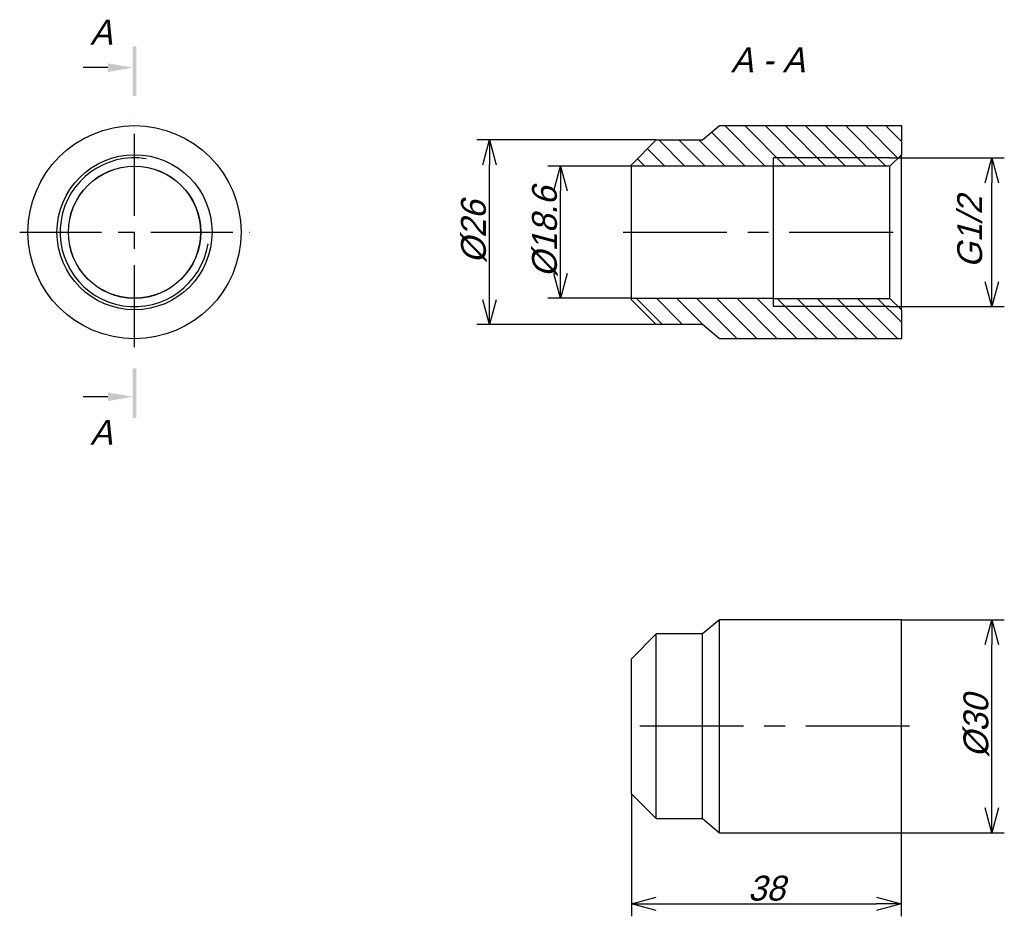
# Model space of a CAD drawing. Extents: x 38 to 177, y 113 to 239.
import ezdxf

# ---------------------------------------------------------------- set-up
doc = ezdxf.new("R2010")
doc.units = 0
doc.linetypes.add('CENTER_PER1_SCALE0_363416', pattern=[30, 11.538462, -2.307692, 2.307692, -2.307692, 11.538462])
doc.linetypes.add('CENTER_PER1_SCALE0_460327', pattern=[38, 14.615385, -2.923077, 2.923077, -2.923077, 14.615385])
doc.layers.get('0').update_dxf_attribs({"linetype": 'CONTINUOUS'})
doc.layers.get('DEFPOINTS').update_dxf_attribs({"linetype": 'CONTINUOUS'})
doc.styles.add('TEXTSTYLE_1', font='T-FLEX Type A.TTF', dxfattribs={"oblique": 15, "height": 3.5})
doc.styles.add('TEXTSTYLE_2', font='T-FLEX Type A.TTF', dxfattribs={"oblique": 15, "height": 3.5})
doc.dimstyles.new('DIM_ST_1', dxfattribs={"dimtxt": 3.5, "dimasz": 3.5, "dimexe": 1.75, "dimexo": 0, "dimgap": 0.4375, "dimtad": 1, "dimrnd": 0.01, "dimtxsty": 'TEXTSTYLE_1', "dimblk": 'OPEN30', "dimcen": 0.09, "dimclrd": 7, "dimclre": 7, "dimclrt": 7, "dimazin": 3, "dimtfac": 1, "dimtdec": 0, "dimtmove": 0, "dimatfit": 3, "dimtvp": 1, "dimtolj": 1})
doc.dimstyles.new('DIM_ST_2', dxfattribs={"dimtxt": 3.5, "dimasz": 3.5, "dimexe": 1.75, "dimexo": 0, "dimgap": 0.4375, "dimtad": 1, "dimrnd": 0.01, "dimtxsty": 'TEXTSTYLE_1', "dimblk": 'OPEN30', "dimcen": 0.09, "dimclrd": 7, "dimclre": 7, "dimclrt": 7, "dimazin": 3, "dimtfac": 1, "dimtdec": 0, "dimtmove": 0, "dimatfit": 3, "dimtvp": 1, "dimtolj": 1})
doc.dimstyles.new('DIM_ST_3', dxfattribs={"dimtxt": 3.5, "dimasz": 3.5, "dimexe": 1.75, "dimexo": 0, "dimgap": 0.4375, "dimtad": 1, "dimrnd": 0.01, "dimtxsty": 'TEXTSTYLE_1', "dimblk": 'OPEN30', "dimcen": 0.09, "dimclrd": 7, "dimclre": 7, "dimclrt": 7, "dimazin": 3, "dimtfac": 1, "dimtdec": 0, "dimtmove": 0, "dimatfit": 3, "dimtvp": 1, "dimtolj": 1})
doc.dimstyles.new('DIM_ST_4', dxfattribs={"dimtxt": 3.5, "dimasz": 3.5, "dimexe": 1.75, "dimexo": 0, "dimgap": 0.4375, "dimtad": 1, "dimrnd": 0.01, "dimtxsty": 'TEXTSTYLE_1', "dimblk": 'OPEN30', "dimcen": 0.09, "dimclrd": 7, "dimclre": 7, "dimclrt": 7, "dimazin": 3, "dimtfac": 1, "dimtdec": 0, "dimtmove": 0, "dimatfit": 3, "dimtvp": 1, "dimtolj": 1})
doc.dimstyles.new('DIM_ST_5', dxfattribs={"dimtxt": 3.5, "dimasz": 3.5, "dimexe": 1.75, "dimexo": 0, "dimgap": 0.4375, "dimtad": 1, "dimrnd": 0.01, "dimtxsty": 'TEXTSTYLE_1', "dimblk": 'OPEN30', "dimcen": 0.09, "dimclrd": 7, "dimclre": 7, "dimclrt": 7, "dimazin": 3, "dimtfac": 1, "dimtdec": 0, "dimtmove": 0, "dimatfit": 3, "dimtvp": 1, "dimtolj": 1})

# ---------------------------------------------------------------- blocks, each defined once
blk = doc.blocks.new('_OPEN30')
at = {"color": 0, "linetype": 'BYBLOCK'}
for p, q in [((-1, 0.267949), (0, 0)), ((0, 0), (-1, -0.267949)), ((0, 0), (-1, 0))]:
    blk.add_line(p, q, dxfattribs=at)
blk = doc.blocks.new('*D5')
at = {"color": 7}
for p, q in [((124.32, 218.87), (112.57, 218.87)), ((114.32, 203.77), (114.32, 215.37)), ((124.32, 200.27), (112.57, 200.27))]:
    blk.add_line(p, q, dxfattribs=at)
at = {"layer": 'DEFPOINTS', "color": 0}
for p in [(114.32, 218.87), (124.32, 218.87), (124.32, 200.27)]:
    blk.add_point(p, dxfattribs=at)
at = {"color": 7, "xscale": 3.5, "yscale": 3.5, "zscale": 3.5}
for p, rotation in [((114.32, 218.87), 90), ((114.32, 200.27), 270)]:
    blk.add_blockref('_OPEN30', p, dxfattribs=dict(at, rotation=rotation))
at = {"color": 7, "insert": (112.14, 209.57), "char_height": 3.5, "attachment_point": 5, "rotation": 90, "style": 'TEXTSTYLE_1'}
blk.add_mtext('\\A1;%%c18.6{\\H0.5x;\\S^ ;}', dxfattribs=at)
blk = doc.blocks.new('*D6')
at = {"color": 7}
for p, q in [((127.82, 222.57), (102.57, 222.57)), ((104.32, 200.07), (104.32, 219.07)), ((127.82, 196.57), (102.57, 196.57))]:
    blk.add_line(p, q, dxfattribs=at)
at = {"layer": 'DEFPOINTS', "color": 0}
for p in [(104.32, 222.57), (127.82, 222.57), (127.82, 196.57)]:
    blk.add_point(p, dxfattribs=at)
at = {"color": 7, "xscale": 3.5, "yscale": 3.5, "zscale": 3.5}
for p, rotation in [((104.32, 222.57), 89.99999999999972), ((104.32, 196.57), 269.9999999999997)]:
    blk.add_blockref('_OPEN30', p, dxfattribs=dict(at, rotation=rotation))
at = {"color": 7, "insert": (102.14, 209.57), "char_height": 3.5, "attachment_point": 5, "rotation": 90, "style": 'TEXTSTYLE_1'}
blk.add_mtext('\\A1;%%c26{\\H0.5x;\\S^ ;}', dxfattribs=at)
blk = doc.blocks.new('*D7')
at = {"color": 7}
for p, q in [((162.32, 155.03), (176.82, 155.03)), ((175.07, 128.53), (175.07, 151.53)), ((162.32, 125.03), (176.82, 125.03))]:
    blk.add_line(p, q, dxfattribs=at)
at = {"layer": 'DEFPOINTS', "color": 0}
for p in [(162.32, 155.03), (175.07, 155.03), (162.32, 125.03)]:
    blk.add_point(p, dxfattribs=at)
at = {"color": 7, "xscale": 3.5, "yscale": 3.5, "zscale": 3.5}
for p, rotation in [((175.07, 155.03), 90), ((175.07, 125.03), 270)]:
    blk.add_blockref('_OPEN30', p, dxfattribs=dict(at, rotation=rotation))
at = {"color": 7, "insert": (172.88, 140.03), "char_height": 3.5, "attachment_point": 5, "rotation": 90, "style": 'TEXTSTYLE_1'}
blk.add_mtext('\\A1;%%c30{\\H0.5x;\\S^ ;}', dxfattribs=at)
blk = doc.blocks.new('*D8')
at = {"color": 7}
for p, q in [((160.72, 220.04), (176.82, 220.04)), ((175.07, 202.59), (175.07, 216.54)), ((160.72, 199.09), (176.82, 199.09))]:
    blk.add_line(p, q, dxfattribs=at)
at = {"layer": 'DEFPOINTS', "color": 0}
for p in [(160.72, 220.04), (175.07, 220.04), (160.72, 199.09)]:
    blk.add_point(p, dxfattribs=at)
at = {"color": 7, "xscale": 3.5, "yscale": 3.5, "zscale": 3.5}
for p, rotation in [((175.07, 220.04), 90), ((175.07, 199.09), 270)]:
    blk.add_blockref('_OPEN30', p, dxfattribs=dict(at, rotation=rotation))
at = {"color": 7, "insert": (171.97, 209.57), "char_height": 3.5, "attachment_point": 5, "rotation": 90, "style": 'TEXTSTYLE_1'}
blk.add_mtext('\\A1;G1/2', dxfattribs=at)
blk = doc.blocks.new('*D9')
at = {"color": 7}
for p, q in [((124.32, 130.53), (124.32, 113.28)), ((162.32, 125.03), (162.32, 113.28)), ((127.82, 115.03), (158.82, 115.03))]:
    blk.add_line(p, q, dxfattribs=at)
at = {"layer": 'DEFPOINTS', "color": 0}
for p in [(124.32, 130.53), (162.32, 125.03), (162.32, 115.03)]:
    blk.add_point(p, dxfattribs=at)
at = {"color": 7, "xscale": 3.5, "yscale": 3.5, "zscale": 3.5}
for p, rotation in [((124.32, 115.03), 180), ((162.32, 115.03), 360)]:
    blk.add_blockref('_OPEN30', p, dxfattribs=dict(at, rotation=rotation))
at = {"color": 7, "insert": (143.32, 117.22), "char_height": 3.5, "attachment_point": 5, "style": 'TEXTSTYLE_1'}
blk.add_mtext('\\A1;38{\\H0.5x;\\S^ ;}', dxfattribs=at)
blk = doc.blocks.new('НА_САЙТ')
for points in [[(54.61, 235.73), (54.61, 228.73), (54.11, 228.73), (54.11, 235.73)], [(50.61, 232.116), (54.11, 232.73), (50.61, 233.344)], [(54.11, 183.405), (54.11, 190.405), (54.61, 190.405), (54.61, 183.405)], [(50.61, 185.791), (54.11, 186.405), (50.61, 187.019)]]:
    blk.add_hatch(color=7).paths.add_polyline_path(points, flags=0)
h = blk.add_hatch()
h.set_pattern_fill('_USER', scale=2, angle=135, style=0, pattern_type=0)
h.set_pattern_definition([(135, (0, 0), (-1.414214, -1.414214), [])])
h.paths.add_polyline_path([(136.707, 194.568), (162.324, 194.568), (162.324, 198.652), (160.724, 200.252), (144.324, 200.252), (144.324, 200.268), (124.324, 200.268), (124.324, 200.068), (127.824, 196.568), (134.324, 196.568)], flags=0)
h.paths.add_polyline_path([(160.724, 218.883), (162.324, 220.483), (162.324, 224.568), (136.707, 224.568), (134.324, 222.568), (127.824, 222.568), (124.324, 219.068), (124.324, 218.868), (144.324, 218.868), (144.324, 218.883)], flags=0)
at = {"color": 7, "linetype": 'CONTINUOUS'}
for p, q in [((50.61, 232.73), (47.11, 232.73)), ((134.324, 222.568), (136.707, 224.568)), ((136.707, 224.568), (162.324, 224.568)), ((162.324, 224.568), (162.324, 220.483)), ((124.324, 219.068), (127.824, 222.568)), ((127.824, 222.568), (134.324, 222.568)), ((162.324, 220.483), (160.724, 218.883)), ((162.324, 198.652), (162.324, 220.483)), ((124.324, 218.868), (124.324, 219.068)), ((160.724, 220.045), (144.324, 220.045)), ((144.324, 218.883), (144.324, 220.045)), ((160.724, 220.045), (144.324, 220.045)), ((160.724, 220.045), (161.885, 220.045)), ((144.324, 218.868), (124.324, 218.868)), ((124.324, 200.268), (124.324, 218.868)), ((144.324, 218.883), (144.324, 218.868)), ((160.724, 218.883), (144.324, 218.883)), ((144.324, 200.268), (144.324, 218.868)), ((160.724, 200.252), (160.724, 218.883)), ((124.324, 200.068), (124.324, 200.268)), ((124.324, 200.268), (144.324, 200.268)), ((127.824, 196.568), (124.324, 200.068)), ((144.324, 200.268), (144.324, 200.252)), ((144.324, 199.091), (144.324, 200.252)), ((144.324, 200.252), (160.724, 200.252)), ((160.724, 200.252), (162.324, 198.652)), ((160.724, 199.091), (144.324, 199.091)), ((160.724, 199.091), (144.324, 199.091)), ((160.724, 199.091), (161.885, 199.091)), ((162.324, 198.652), (162.324, 194.568)), ((134.324, 196.568), (127.824, 196.568)), ((136.707, 194.568), (134.324, 196.568)), ((162.324, 194.568), (136.707, 194.568)), ((50.61, 186.405), (47.11, 186.405)), ((136.707, 155.032), (134.324, 153.032)), ((162.324, 155.032), (136.707, 155.032)), ((136.707, 125.032), (136.707, 155.032)), ((162.324, 125.032), (162.324, 155.032)), ((127.824, 153.032), (124.324, 149.532)), ((127.824, 127.032), (127.824, 153.032)), ((134.324, 153.032), (127.824, 153.032)), ((134.324, 127.032), (134.324, 153.032)), ((124.324, 130.532), (124.324, 149.532)), ((124.324, 130.532), (127.824, 127.032)), ((127.824, 127.032), (134.324, 127.032)), ((134.324, 127.032), (136.707, 125.032)), ((136.707, 125.032), (162.324, 125.032))]:
    blk.add_line(p, q, dxfattribs=at)
at = {"color": 7, "linetype": 'CENTER_PER1_SCALE0_363416'}
for p, q in [((54.36, 193.401), (54.36, 225.734)), ((38.193, 209.568), (70.527, 209.568))]:
    blk.add_line(p, q, dxfattribs=at)
at = {"color": 7, "linetype": 'CENTER_PER1_SCALE0_460327'}
for p, q in [((123.157, 209.568), (163.49, 209.568)), ((163.49, 140.032), (123.157, 140.032))]:
    blk.add_line(p, q, dxfattribs=at)
at = {"color": 7, "linetype": 'CONTINUOUS'}
for radius in [15, 10.915, 9.316, 9.3]:
    blk.add_circle((54.36, 209.568), radius, dxfattribs=at)
blk.add_arc((54.36, 209.568), 10.477, 81, 351, dxfattribs=at)
at = {"color": 7, "style": 'TEXTSTYLE_2', "oblique": 15}
for s, p in [('А', (48.111, 235.98)), ('А - А', (138.322, 232.068)), ('А', (48.111, 179.655))]:
    blk.add_text(s, height=3.5, dxfattribs=at).set_placement(p)
for base, p1, p2, text, dimstyle, picture, middle in [((104.324, 222.568), (127.824, 196.568), (127.824, 222.568), '%%c<>{\\H0.5x;\\S^ ;}', 'DIM_ST_2', '*D6', (104.324, 209.568)), ((175.07, 220.045), (160.724, 199.091), (160.724, 220.045), 'G1/2', 'DIM_ST_4', '*D8', (175.07, 209.568)), ((114.324, 218.868), (124.324, 200.268), (124.324, 218.868), '%%c<>{\\H0.5x;\\S^ ;}', 'DIM_ST_1', '*D5', (114.324, 209.568)), ((175.07, 155.032), (162.324, 125.032), (162.324, 155.032), '%%c<>{\\H0.5x;\\S^ ;}', 'DIM_ST_3', '*D7', (175.07, 140.032))]:
    dim = blk.add_linear_dim(base=base, p1=p1, p2=p2, angle=90, text=text, dimstyle=dimstyle)
    dim.commit()
    dim.dimension.update_dxf_attribs({"geometry": picture, "text_midpoint": middle, "dimtype": 160})
dim = blk.add_linear_dim(base=(162.324, 115.032), p1=(124.324, 130.532), p2=(162.324, 125.032), text='<>{\\H0.5x;\\S^ ;}', dimstyle='DIM_ST_5')
dim.commit()
dim.dimension.update_dxf_attribs({"geometry": '*D9', "text_midpoint": (143.324, 115.032), "dimtype": 160})

msp = doc.modelspace()

# ---------------------------------------------------------------- block references
msp.add_blockref('НА_САЙТ', (0, 0))

doc.saveas('drawing.dxf')
